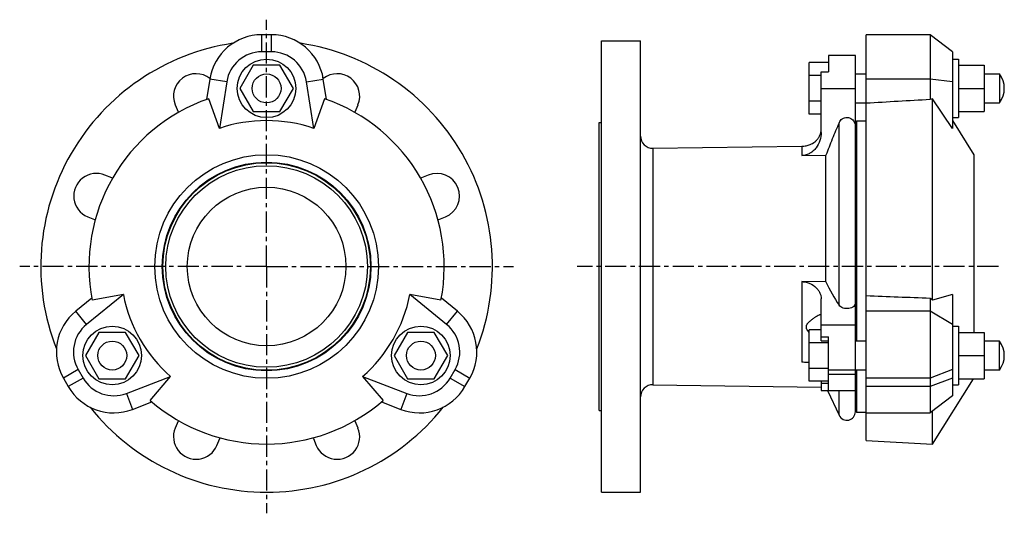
# Model space of a CAD drawing. Header units: millimetres. Extents: x 3 to 406, y 47 to 249.
import ezdxf

# ---------------------------------------------------------------- set-up
doc = ezdxf.new("R2010")
doc.units = ezdxf.units.MM
doc.header["$LTSCALE"] = 23.1
doc.linetypes.add('CENTER', pattern=[0.6, 0.375, -0.075, 0.075, -0.075])
doc.layers.get('0').update_dxf_attribs({"linetype": 'CONTINUOUS'})
doc.layers.add('02___PRT_ALL_AXES', color=7, linetype='CONTINUOUS')

msp = doc.modelspace()

# ---------------------------------------------------------------- linework, layer by layer
at = {"color": 7, "linetype": 'Continuous'}
for p, q in [((101.81, 235.93), (101.81, 242.93)), ((105.81, 242.93), (101.81, 242.93)), ((105.81, 235.93), (105.81, 242.93)), ((349.48, 76.63), (349.48, 242.93)), ((375.64, 242.93), (349.48, 242.93)), ((375.64, 242.93), (375.64, 216.38)), ((384.74, 235.93), (375.64, 242.93)), ((105.81, 235.93), (101.81, 235.93)), ((334, 234.46), (334, 227.71)), ((384.74, 235.93), (384.74, 204.54)), ((98.32, 230.46), (92.84, 220.96)), ((109.29, 230.46), (98.32, 230.46)), ((114.78, 220.96), (109.29, 230.46)), ((326, 210.43), (326, 231.49)), ((334, 231.49), (326, 231.49)), ((384.74, 232.96), (387.24, 232.96)), ((387.24, 232.96), (387.24, 208.96)), ((387.24, 230.46), (397.69, 230.46)), ((397.69, 230.46), (397.69, 211.46)), ((331, 226.22), (326, 226.22)), ((331, 202.85), (331, 227.71)), ((331, 227.71), (334, 227.71)), ((80.57, 224.79), (79.25, 216.43)), ((87.49, 223.7), (80.57, 224.79)), ((87.49, 223.7), (84.45, 204.54)), ((120.13, 223.7), (127.04, 224.79)), ((123.16, 204.54), (120.13, 223.7)), ((128.37, 216.43), (127.04, 224.79)), ((375.64, 224.79), (349.48, 224.79)), ((384.74, 223.7), (375.64, 224.79)), ((92.84, 220.96), (98.32, 211.46)), ((109.29, 211.46), (114.78, 220.96)), ((331, 220.96), (345, 220.96)), ((387.24, 220.96), (397.69, 220.96)), ((66.37, 214.17), (67.52, 211.4)), ((84.45, 204.54), (80.08, 216.73)), ((127.53, 216.73), (123.16, 204.54)), ((140.1, 211.4), (141.25, 214.17)), ((331, 215.69), (326, 215.69)), ((376.65, 134.12), (376.65, 216.73)), ((384.74, 204.54), (376.65, 216.73)), ((98.32, 211.46), (109.29, 211.46)), ((331, 210.43), (326, 210.43)), ((387.24, 211.46), (397.69, 211.46)), ((345, 206.68), (345.48, 207.71)), ((345.48, 207.71), (345.48, 117.37)), ((345.48, 207.71), (349.48, 207.71)), ((384.74, 208.96), (387.24, 208.96)), ((384.74, 207.76), (393.48, 193.77)), ((262.07, 196.41), (262.07, 99.5)), ((323.12, 197.26), (323.12, 193.42)), ((324.78, 197.46), (324.82, 197.47)), ((324.82, 197.47), (324.81, 197.46)), ((393.48, 193.77), (393.48, 120.96)), ((323.12, 193.42), (332.95, 193.59)), ((332.95, 141.62), (332.95, 193.59)), ((40.37, 184.25), (37.59, 185.4)), ((170.02, 185.4), (167.25, 184.25)), ((30.51, 168.31), (33.29, 167.16)), ((174.33, 167.16), (177.1, 168.31)), ((323.12, 141.76), (323.12, 108.7)), ((332.95, 141.62), (323.12, 141.76)), ((32.23, 134.99), (25.65, 129.66)), ((45.13, 136.43), (30.05, 124.22)), ((45.13, 136.43), (32.38, 134.12)), ((177.56, 124.22), (162.49, 136.43)), ((175.23, 134.12), (162.49, 136.43)), ((181.97, 129.66), (175.39, 134.99)), ((331, 117.52), (331, 134.76)), ((375.64, 135.02), (375.64, 87.99)), ((384.74, 136.43), (376.65, 134.12)), ((384.74, 136.43), (384.74, 94.99)), ((30.05, 124.22), (25.65, 129.66)), ((177.56, 124.22), (181.97, 129.66)), ((375.64, 129.66), (349.48, 129.66)), ((384.74, 124.22), (375.64, 129.66)), ((331, 121.99), (326, 121.99)), ((326, 100.93), (326, 121.99)), ((331, 124.02), (345, 124.02)), ((384.74, 123.46), (387.24, 123.46)), ((387.24, 123.46), (387.24, 99.46)), ((35.1, 120.96), (29.62, 111.46)), ((46.07, 120.96), (35.1, 120.96)), ((51.56, 111.46), (46.07, 120.96)), ((161.54, 120.96), (156.06, 111.46)), ((172.51, 120.96), (161.54, 120.96)), ((178, 111.46), (172.51, 120.96)), ((331, 119.07), (334, 119.07)), ((331, 117.52), (334, 117.52)), ((334, 105.57), (334, 119.07)), ((349.48, 117.37), (345, 117.37)), ((387.24, 120.96), (397.69, 120.96)), ((397.69, 120.96), (397.69, 101.96)), ((404, 117.37), (397.69, 117.37)), ((404, 105.54), (404, 117.37)), ((334, 116.72), (326, 116.72)), ((29.62, 111.46), (35.1, 101.96)), ((46.07, 101.96), (51.56, 111.46)), ((156.06, 111.46), (161.54, 101.96)), ((172.51, 101.96), (178, 111.46)), ((387.24, 111.46), (397.69, 111.46)), ((26.62, 105.7), (20.56, 102.2)), ((26.62, 105.7), (28.62, 102.24)), ((178.99, 102.24), (180.99, 105.7)), ((180.99, 105.7), (187.06, 102.2)), ((334, 106.19), (326, 106.19)), ((349.48, 105.54), (345, 105.54)), ((345.48, 105.54), (345.48, 88.21)), ((384.74, 105.7), (375.64, 102.2)), ((404, 105.54), (397.69, 105.54)), ((20.56, 102.2), (22.56, 98.74)), ((28.62, 102.24), (22.56, 98.74)), ((35.1, 101.96), (46.07, 101.96)), ((46.37, 95.95), (64.48, 102.9)), ((56.11, 93.02), (64.48, 102.9)), ((143.13, 102.9), (161.24, 95.95)), ((143.13, 102.9), (151.5, 93.02)), ((161.54, 101.96), (172.51, 101.96)), ((178.99, 102.24), (185.06, 98.74)), ((185.06, 98.74), (187.06, 102.2)), ((334, 100.93), (326, 100.93)), ((331, 100.93), (331, 97.09)), ((334, 97.09), (334, 103.84)), ((375.64, 102.2), (349.48, 102.2)), ((384.74, 102.24), (375.64, 98.74)), ((376.65, 75.2), (393.37, 101.96)), ((387.24, 101.96), (397.69, 101.96)), ((331, 100.2), (334, 100.2)), ((331, 97.09), (334, 97.09)), ((375.64, 98.74), (349.48, 98.74)), ((384.74, 99.46), (387.24, 99.46)), ((46.37, 95.95), (48.88, 89.42)), ((161.24, 95.95), (158.73, 89.42)), ((384.74, 94.99), (375.64, 87.99)), ((48.88, 89.42), (56.79, 92.45)), ((150.83, 92.45), (158.73, 89.42)), ((345, 89.23), (345.48, 88.21)), ((376.65, 75.2), (376.65, 88.76)), ((345.48, 88.21), (349.48, 88.21)), ((349.48, 87.99), (375.64, 87.99)), ((67.52, 84.52), (66.37, 81.75)), ((141.25, 81.75), (140.1, 84.52)), ((83.46, 74.67), (84.61, 77.44)), ((123.01, 77.44), (124.15, 74.67)), ((349.48, 76.63), (376.65, 75.2))]:
    msp.add_line(p, q, dxfattribs=at)
for centre, radius in [((103.81, 220.96), 12), ((103.81, 147.96), 45.81), ((103.81, 147.96), 42.75), ((40.59, 111.46), 12), ((167.03, 111.46), 12), ((40.59, 111.46), 5.92)]:
    msp.add_circle(centre, radius, dxfattribs=at)
for centre, radius, start, end in [((101.81, 221.43), 21.5, 90, 171), ((105.81, 221.43), 21.5, 9, 90), ((101.81, 221.43), 14.5, 90, 171), ((105.81, 221.43), 14.5, 9, 90), ((74.91, 217.71), 9.25, 51.9745, 202.5), ((132.7, 217.71), 9.25, 337.5, 128.0255), ((103.81, 147.96), 72.75, 109.0346, 190.9654), ((103.81, 147.96), 72.75, 349.0346, 70.9654), ((76.06, 214.94), 9.25, 202.5, 204.6283), ((131.55, 214.94), 9.25, 335.3717, 337.5), ((103.81, 147.96), 59.8, 71.1152, 108.8848), ((262, 201.41), 5, 180, 270.7954), ((323, 205.26), 8, 270.7954, 282.8048), ((34.05, 176.85), 9.25, 67.5, 247.5), ((173.56, 176.85), 9.25, 292.5, 112.5), ((36.83, 175.7), 9.25, 65.3928, 67.5), ((170.79, 175.7), 9.25, 112.5, 114.6072), ((36.83, 175.7), 9.25, 247.5, 249.6304), ((170.79, 175.7), 9.25, 290.3696, 292.5), ((397.75, 171.82), 71.5, 204.9896, 213.7867), ((103.81, 147.96), 59.8, 191.1152, 228.8848), ((103.81, 147.96), 59.8, 311.1152, 348.8848), ((39.18, 112.95), 21.5, 129, 210), ((168.44, 112.95), 21.5, 330, 51), ((39.18, 112.95), 14.5, 129, 210), ((168.44, 112.95), 14.5, 330, 51), ((345.43, 135.86), 24.53, 216.309, 217.6584), ((396.26, 111.46), 9.75, 322.6368, 37.3632), ((41.18, 109.49), 14.5, 210, 291), ((166.44, 109.49), 14.5, 249, 330), ((41.18, 109.49), 21.5, 210, 291), ((166.44, 109.49), 21.5, 249, 330), ((262, 94.5), 5, 89.2046, 180), ((103.81, 147.96), 72.75, 229.0346, 310.9654), ((76.06, 80.98), 9.25, 155.3644, 157.5), ((131.55, 80.98), 9.25, 22.5, 24.6356), ((74.91, 78.21), 9.25, 157.5, 337.5), ((132.7, 78.21), 9.25, 202.5, 22.5), ((76.06, 80.98), 9.25, 337.5, 339.6024), ((131.55, 80.98), 9.25, 200.3976, 202.5)]:
    msp.add_arc(centre, radius, start, end, dxfattribs=at)
for centre, major_axis, ratio, start_param, end_param in [((427.78, 147.15), (96.18, -26.09), 0.734034, 2.315877, 2.327954), ((427.78, 143.96), (95.32, -68.11), 0.338405, -1.89414, -1.882063)]:
    msp.add_ellipse(centre, major_axis=major_axis, ratio=ratio, start_param=start_param, end_param=end_param, dxfattribs=at)
for points in [[(375.64, 216.38), (366.92, 215.87), (358.2, 215.35), (349.48, 214.83)], [(349.48, 136.01), (358.2, 135.68), (366.92, 135.35), (375.64, 135.02)]]:
    msp.add_open_spline(points, degree=3, dxfattribs=at)
for points, knots in [([(338.33, 206.89), (337.38, 204.67), (335.52, 200.26), (333.77, 195.81), (332.95, 193.59)], [0, 0, 0, 0, 0.504568, 1, 1, 1, 1]), ([(331, 202.85), (331, 201.73), (330.63, 199.49), (329.3, 196.97), (327.79, 195.31), (326.41, 194.3), (324.84, 193.61), (323.69, 193.43), (323.12, 193.42)], [0, 0, 0, 0, 0.248071, 0.495515, 0.620191, 0.745739, 0.872412, 1, 1, 1, 1]), ([(324.82, 197.47), (325.38, 197.58), (326.64, 197.94), (328.14, 198.79), (329.28, 199.83), (330.04, 200.83), (330.63, 202.03), (330.86, 202.93), (330.93, 203.39)], [0, 0, 0, 0, 0.187882, 0.430959, 0.561032, 0.697958, 0.843716, 1, 1, 1, 1]), ([(323.12, 141.76), (323.69, 141.75), (324.81, 141.61), (326.85, 140.91), (328.56, 139.73), (329.81, 138.27), (330.48, 137.14), (330.9, 135.96), (331, 135.15), (331, 134.76)], [0, 0, 0, 0, 0.148702, 0.2925, 0.556501, 0.677278, 0.790752, 0.897802, 1, 1, 1, 1]), ([(330.72, 128.21), (330.63, 128.21), (330.43, 128.17), (329.95, 128.01), (329.23, 127.64), (328.28, 127.05), (327.42, 126.43), (326.71, 125.86), (326.16, 125.38), (325.63, 124.86), (325.22, 124.38), (324.95, 123.94), (324.81, 123.58), (324.76, 123.19), (324.82, 122.79), (324.97, 122.41), (325.24, 121.91), (325.49, 121.56), (325.66, 121.33)], [0, 0, 0, 0, 0.026061, 0.060243, 0.150076, 0.262641, 0.391757, 0.461005, 0.532672, 0.606212, 0.680941, 0.718528, 0.756321, 0.794337, 0.83347, 0.873845, 0.91525, 1, 1, 1, 1]), ([(331, 127.97), (331, 128), (331, 128.07), (330.91, 128.19), (330.79, 128.21), (330.72, 128.21)], [0, 0, 0, 0, 0.254387, 0.47599, 1, 1, 1, 1]), ([(326.01, 108.55), (325.78, 108.57), (324.82, 108.66), (323.85, 108.7), (323.12, 108.7)], [0, 0, 0, 0, 0.237216, 1, 1, 1, 1])]:
    msp.add_open_spline(points, degree=3, knots=knots, dxfattribs=at)
at = {"layer": '02___PRT_ALL_AXES', "color": 7, "linetype": 'CENTER'}
for p, q in [((103.81, 147.96), (103.81, 249.1)), ((103.81, 147.96), (2.66, 147.96)), ((103.81, 147.96), (103.81, 46.82)), ((103.81, 147.96), (204.95, 147.96)), ((403.6, 147.96), (231.04, 147.96))]:
    msp.add_line(p, q, dxfattribs=at)
at = {"layer": '02___PRT_ALL_AXES', "color": 7, "linetype": 'Continuous'}
for p, q in [((241, 55.46), (241, 240.46)), ((241, 240.46), (257, 240.46)), ((257, 55.46), (257, 240.46)), ((345, 234.46), (334, 234.46)), ((345, 88.46), (345, 234.46)), ((345, 226.87), (349.48, 226.87)), ((397.69, 226.87), (404, 226.87)), ((404, 226.87), (404, 215.04)), ((345, 215.04), (349.48, 215.04)), ((397.69, 215.04), (404, 215.04)), ((240, 88.96), (240, 206.96)), ((240, 206.96), (241, 206.96)), ((338.33, 132.07), (338.33, 206.89)), ((262.07, 196.41), (323.12, 197.26)), ((334, 105.57), (345, 105.57)), ((334, 103.84), (334, 105.57)), ((334, 103.84), (345, 103.84)), ((262.07, 99.5), (331, 98.55)), ((333.62, 97.09), (338.33, 86.98)), ((334, 97.09), (345, 97.09)), ((338.33, 86.98), (338.33, 97.09)), ((240, 88.96), (241, 88.96)), ((241, 55.46), (257, 55.46))]:
    msp.add_line(p, q, dxfattribs=at)
for centre, radius in [((103.81, 220.96), 5.92), ((103.81, 147.96), 42.5), ((103.81, 147.96), 41.3), ((103.81, 147.96), 32.5), ((167.03, 111.46), 5.92)]:
    msp.add_circle(centre, radius, dxfattribs=at)
for centre, radius, start, end in [((103.81, 147.96), 92.5, 98.592, 201.408), ((103.81, 147.96), 92.5, 338.592, 81.408), ((396.26, 220.96), 9.75, 322.6368, 37.3632), ((103.81, 147.96), 92.5, 218.592, 321.408), ((341.5, 88.46), 3.5, 205, 360)]:
    msp.add_arc(centre, radius, start, end, dxfattribs=at)
for points, knots in [([(338.33, 206.89), (338.47, 207.21), (338.83, 207.81), (339.61, 208.53), (340.56, 208.98), (341.62, 209.12), (342.66, 208.91), (343.59, 208.39), (344.32, 207.63), (344.64, 207.01), (344.76, 206.68)], [0, 0, 0, 0, 0.124433, 0.24935, 0.374658, 0.500157, 0.625633, 0.750869, 0.875694, 1, 1, 1, 1]), ([(344.76, 206.68), (344.8, 206.57), (344.94, 206.12), (345, 205.64), (345, 205.28)], [0, 0, 0, 0, 0.25103, 1, 1, 1, 1]), ([(345, 133.12), (345, 132.85), (344.87, 132.28), (344.3, 131.56), (343.42, 131.02), (342.32, 130.7), (341.12, 130.66), (339.97, 130.87), (339, 131.33), (338.5, 131.81), (338.33, 132.07)], [0, 0, 0, 0, 0.097289, 0.203743, 0.32684, 0.466469, 0.614494, 0.758462, 0.888018, 1, 1, 1, 1])]:
    msp.add_open_spline(points, degree=3, knots=knots, dxfattribs=at)

doc.saveas('drawing.dxf')
